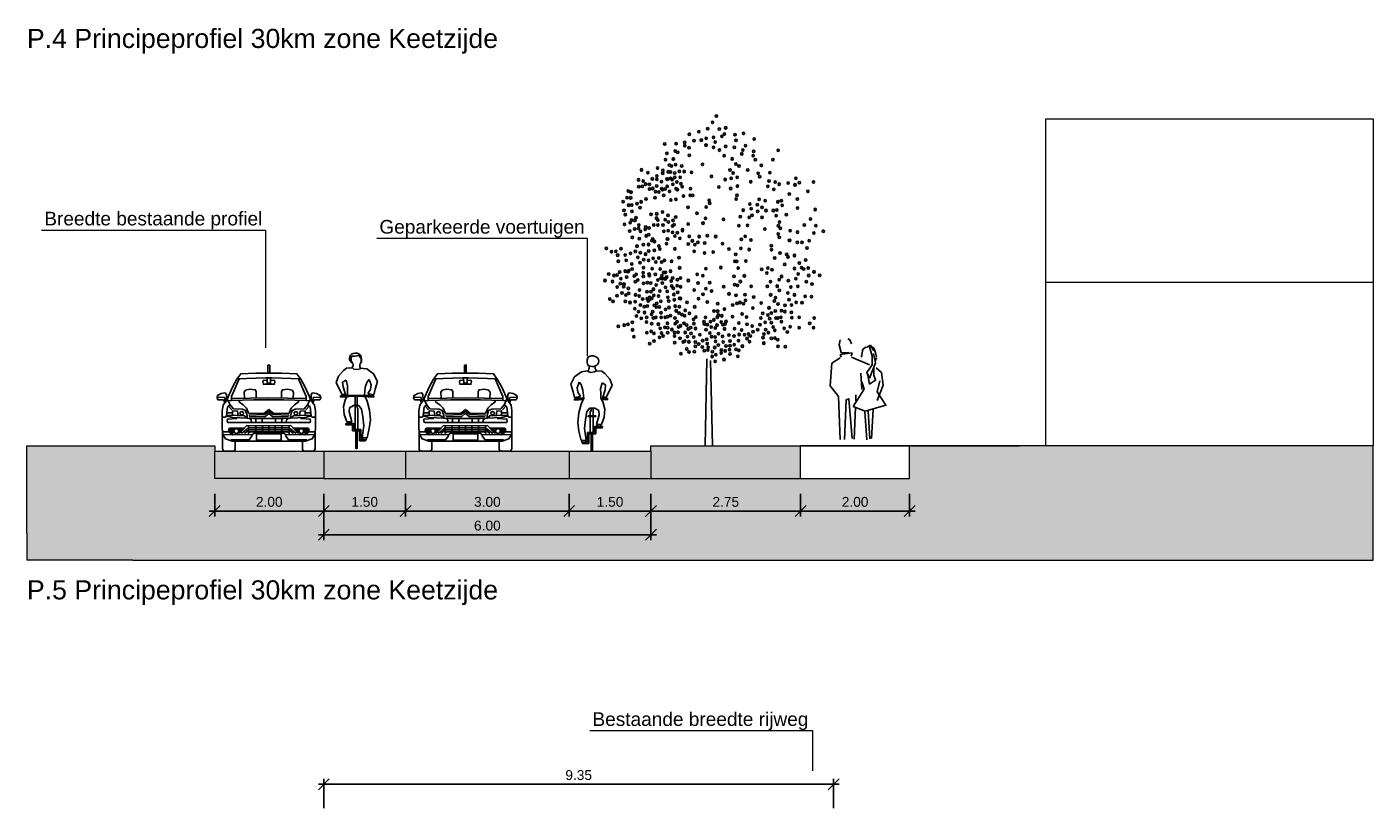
# Model space of a CAD drawing. Header units: metres. Extents: x 132493 to 134960, y 502695 to 503907.
# Tile 129 of 144: x 134758 to 134782, y 503856 to 503870. Entities that reach past the tile are written whole.
import ezdxf

# ---------------------------------------------------------------- set-up
doc = ezdxf.new("R2010")
doc.units = ezdxf.units.M
doc.layers.get('Defpoints').update_dxf_attribs({"color": 3})
for name, color, linetype, lineweight in [('0_dwp_contour', 2, 'Continuous', 18), ('0_dwp_maatvoering', 1, 'Continuous', 18), ('0_dwp_tekst', 7, 'Continuous', 18), ('0_sol_gebouw', 254, 'Continuous', 0), ('0_sol_parkeervak', 252, 'Continuous', 35)]:
    doc.layers.add(name, color=color, linetype=linetype, lineweight=lineweight)
doc.layers.add('0_sol_plantvak', color=7, linetype='Continuous', lineweight=35, true_color=0xa6c487)
doc.layers.add('ARC-hoev-overlagen rood asfalt fiets', color=10, linetype='Continuous', lineweight=35, plot=False)
doc.layers.add('ARC-hoev-sbs-df-kv-rood-bruin-vrijgekomen', color=7, linetype='Continuous', lineweight=35, true_color=0xbf7d7d, plot=False)
doc.layers.add('Dwp-t-symbolen', color=8, linetype='Continuous')
doc.styles.add('Myriad-18100', font='arial.ttf', dxfattribs={"height": 0.18})
doc.styles.add('Myriad-25100', font='arial.ttf', dxfattribs={"height": 0.25})
doc.styles.add('Myriad-35100', font='arial.ttf', dxfattribs={"height": 0.35})
doc.dimstyles.new('Myriad_18100', dxfattribs={"dimscale": 0.1, "dimtxt": 1.8, "dimasz": 2, "dimexe": 1, "dimexo": 0, "dimgap": 0.75, "dimtad": 1, "dimzin": 0, "dimdsep": 46, "dimtxsty": 'Myriad-18100', "dimblk1": 'OBLIQUE', "dimblk2": 'OBLIQUE', "dimsah": 1, "dimcen": -3, "dimdle": 1, "dimadec": 0, "dimazin": 0, "dimtfac": 0.75, "dimtix": 1, "dimtmove": 2, "dimatfit": 3, "dimldrblk": 'OBLIQUE', "dimfxl": 1, "dimtvp": 0.9, "dimtolj": 1, "dimtzin": 0, "dimarcsym": 0})

# ---------------------------------------------------------------- blocks, each defined once
blk = doc.blocks.new('_OBLIQUE')
at = {"color": 0, "linetype": 'ByBlock'}
blk.add_line((-0.5, -0.5), (0.5, 0.5), dxfattribs=at)
blk = doc.blocks.new('*D45')
at = {"layer": '0_dwp_maatvoering', "color": 0, "lineweight": -2, "transparency": 16777216}
for p, q in [((134763.045, 503861.051), (134763.045, 503860.416)), ((134769.045, 503861.051), (134769.045, 503860.416)), ((134762.945, 503860.516), (134769.145, 503860.516))]:
    blk.add_line(p, q, dxfattribs=at)
at = {"layer": 'Defpoints', "color": 0, "transparency": 16777216}
for p in [(134763.045, 503861.051), (134769.045, 503861.051), (134769.045, 503860.516)]:
    blk.add_point(p, dxfattribs=at)
at = {"layer": '0_dwp_maatvoering', "color": 0, "lineweight": -2, "transparency": 16777216, "xscale": 0.2, "yscale": 0.2, "zscale": 0.2, "rotation": 180}
blk.add_blockref('_OBLIQUE', (134763.045, 503860.516), dxfattribs=at)
at = {"layer": '0_dwp_maatvoering', "color": 0, "lineweight": -2, "transparency": 16777216, "xscale": 0.2, "yscale": 0.2, "zscale": 0.2}
blk.add_blockref('_OBLIQUE', (134769.045, 503860.516), dxfattribs=at)
at = {"layer": '0_dwp_maatvoering', "color": 0, "transparency": 16777216, "insert": (134766.045, 503860.683), "char_height": 0.18, "attachment_point": 5, "style": 'Myriad-18100'}
blk.add_mtext('\\A1;6.00', dxfattribs=at)
blk = doc.blocks.new('*D46')
at = {"layer": '0_dwp_maatvoering', "color": 0, "lineweight": -2, "transparency": 16777216}
for p, q in [((134763.045, 503861.269), (134763.045, 503860.851)), ((134764.545, 503861.269), (134764.545, 503860.851)), ((134762.945, 503860.951), (134764.645, 503860.951))]:
    blk.add_line(p, q, dxfattribs=at)
at = {"layer": 'Defpoints', "color": 0, "transparency": 16777216}
for p in [(134763.045, 503861.269), (134764.545, 503861.269), (134764.545, 503860.951)]:
    blk.add_point(p, dxfattribs=at)
at = {"layer": '0_dwp_maatvoering', "color": 0, "lineweight": -2, "transparency": 16777216, "xscale": 0.2, "yscale": 0.2, "zscale": 0.2, "rotation": 180}
blk.add_blockref('_OBLIQUE', (134763.045, 503860.951), dxfattribs=at)
at = {"layer": '0_dwp_maatvoering', "color": 0, "lineweight": -2, "transparency": 16777216, "xscale": 0.2, "yscale": 0.2, "zscale": 0.2}
blk.add_blockref('_OBLIQUE', (134764.545, 503860.951), dxfattribs=at)
at = {"layer": '0_dwp_maatvoering', "color": 0, "transparency": 16777216, "insert": (134763.795, 503861.118), "char_height": 0.18, "attachment_point": 5, "style": 'Myriad-18100'}
blk.add_mtext('\\A1;1.50', dxfattribs=at)
blk = doc.blocks.new('*D47')
at = {"layer": '0_dwp_maatvoering', "color": 0, "lineweight": -2, "transparency": 16777216}
for p, q in [((134767.545, 503861.269), (134767.545, 503860.851)), ((134769.045, 503861.269), (134769.045, 503860.851)), ((134767.445, 503860.951), (134769.145, 503860.951))]:
    blk.add_line(p, q, dxfattribs=at)
at = {"layer": 'Defpoints', "color": 0, "transparency": 16777216}
for p in [(134767.545, 503861.269), (134769.045, 503861.269), (134769.045, 503860.951)]:
    blk.add_point(p, dxfattribs=at)
at = {"layer": '0_dwp_maatvoering', "color": 0, "lineweight": -2, "transparency": 16777216, "xscale": 0.2, "yscale": 0.2, "zscale": 0.2, "rotation": 180}
blk.add_blockref('_OBLIQUE', (134767.545, 503860.951), dxfattribs=at)
at = {"layer": '0_dwp_maatvoering', "color": 0, "lineweight": -2, "transparency": 16777216, "xscale": 0.2, "yscale": 0.2, "zscale": 0.2}
blk.add_blockref('_OBLIQUE', (134769.045, 503860.951), dxfattribs=at)
at = {"layer": '0_dwp_maatvoering', "color": 0, "transparency": 16777216, "insert": (134768.295, 503861.118), "char_height": 0.18, "attachment_point": 5, "style": 'Myriad-18100'}
blk.add_mtext('\\A1;1.50', dxfattribs=at)
blk = doc.blocks.new('*D48')
at = {"layer": '0_dwp_maatvoering', "color": 0, "lineweight": -2, "transparency": 16777216}
for p, q in [((134764.545, 503861.269), (134764.545, 503860.851)), ((134764.445, 503860.951), (134767.645, 503860.951)), ((134767.545, 503861.06), (134767.545, 503860.851))]:
    blk.add_line(p, q, dxfattribs=at)
at = {"layer": 'Defpoints', "color": 0, "transparency": 16777216}
for p in [(134764.545, 503861.269), (134767.545, 503861.06), (134767.545, 503860.951)]:
    blk.add_point(p, dxfattribs=at)
at = {"layer": '0_dwp_maatvoering', "color": 0, "lineweight": -2, "transparency": 16777216, "xscale": 0.2, "yscale": 0.2, "zscale": 0.2, "rotation": 180}
blk.add_blockref('_OBLIQUE', (134764.545, 503860.951), dxfattribs=at)
at = {"layer": '0_dwp_maatvoering', "color": 0, "lineweight": -2, "transparency": 16777216, "xscale": 0.2, "yscale": 0.2, "zscale": 0.2}
blk.add_blockref('_OBLIQUE', (134767.545, 503860.951), dxfattribs=at)
at = {"layer": '0_dwp_maatvoering', "color": 0, "transparency": 16777216, "insert": (134766.045, 503861.118), "char_height": 0.18, "attachment_point": 5, "style": 'Myriad-18100'}
blk.add_mtext('\\A1;3.00', dxfattribs=at)
blk = doc.blocks.new('citroen c4 coupe front view')
for points in [[(0.783, 1.431), (0.783, 1.58), (0.799, 1.58)], [(0.815, 1.431), (0.815, 1.58), (0.799, 1.58)], [(0.799, 1.431), (0.558, 1.431), (0.285, 1.418), (0.214, 1.325), (0.14, 1.188), (0.025, 0.932), (0.02, 1.043), (-0.002, 1.074), (-0.076, 1.061), (-0.143, 1.025), (-0.151, 0.981), (-0.134, 0.946), (-0.046, 0.942), (-0.019, 0.933), (-0.013, 0.873)], [(0.253, 1.327), (0.113, 1.003), (0.113, 0.929), (0.523, 0.946), (0.799, 0.941)], [(0.215, 1.326), (0.743, 1.347), (0.799, 1.347)], [(0.799, 1.23), (0.699, 1.23), (0.69, 1.278), (0.703, 1.302), (0.768, 1.301)], [(0.766, 1.347), (0.769, 1.249), (0.799, 1.251)], [(0.799, 1.431), (1.04, 1.431), (1.314, 1.418), (1.384, 1.325), (1.459, 1.188), (1.574, 0.932), (1.578, 1.043), (1.6, 1.074), (1.675, 1.061), (1.741, 1.025), (1.75, 0.981), (1.732, 0.946), (1.644, 0.942), (1.618, 0.933), (1.612, 0.873)], [(0.832, 1.347), (0.829, 1.249), (0.799, 1.251)], [(1.384, 1.326), (0.855, 1.347), (0.799, 1.347)], [(1.346, 1.327), (1.486, 1.003), (1.486, 0.929), (1.076, 0.946), (0.799, 0.941)], [(0.799, 1.23), (0.9, 1.23), (0.909, 1.278), (0.895, 1.302), (0.831, 1.301)], [(-0.149, 0.994), (-0.015, 0.986), (0.002, 0.891)], [(0.352, 0.972), (0.347, 1.087), (0.373, 1.122), (0.453, 1.136), (0.549, 1.127), (0.567, 1.096), (0.567, 0.975)], [(1.247, 0.972), (1.252, 1.087), (1.225, 1.122), (1.146, 1.136), (1.049, 1.127), (1.031, 1.096), (1.031, 0.975)], [(1.748, 0.994), (1.613, 0.986), (1.597, 0.891)], [(0.025, 0.932), (-0.037, 0.845), (-0.054, 0.739), (-0.054, 0.426), (-0.046, 0.307), (0.003, 0.228), (0.126, 0.187), (0.799, 0.188)], [(0.037, 0.959), (0.082, 0.858), (0.148, 0.779), (0.316, 0.77), (0.373, 0.748), (0.404, 0.655), (0.4, 0.607), (0.135, 0.62), (0.025, 0.651), (0.043, 0.814), (0.09, 0.849)], [(0.113, 0.932), (0.051, 0.927)], [(0.059, 0.826), (0.12, 0.759)], [(0.113, 0.968), (0.799, 0.979)], [(0.236, 0.658), (0.225, 0.738), (0.135, 0.743), (0.135, 0.661)], [(0.248, 0.934), (0.259, 0.898), (0.329, 0.854), (0.391, 0.792), (0.422, 0.717), (0.428, 0.699), (0.708, 0.695), (0.799, 0.764)], [(1.486, 0.968), (0.799, 0.979)], [(1.351, 0.934), (1.34, 0.898), (1.27, 0.854), (1.208, 0.792), (1.177, 0.717), (1.17, 0.699), (0.89, 0.695), (0.799, 0.764)], [(1.574, 0.932), (1.635, 0.845), (1.653, 0.739), (1.653, 0.426), (1.644, 0.307), (1.596, 0.228), (1.473, 0.187), (0.799, 0.188)], [(1.561, 0.959), (1.516, 0.858), (1.45, 0.779), (1.283, 0.77), (1.225, 0.748), (1.195, 0.655), (1.199, 0.607), (1.463, 0.62), (1.574, 0.651), (1.556, 0.814), (1.509, 0.849)], [(1.362, 0.658), (1.374, 0.738), (1.463, 0.743), (1.463, 0.661)], [(1.539, 0.826), (1.479, 0.759)], [(1.486, 0.932), (1.547, 0.927)], [(0.039, 0.647), (-0.002, 0.624), (-0.054, 0.628)], [(0.4, 0.61), (0.35, 0.652), (0.218, 0.659), (0.026, 0.662)], [(0.034, 0.706), (0.124, 0.703)], [(0.207, 0.616), (0.21, 0.598), (0.038, 0.589), (0.034, 0.554), (0.047, 0.528), (0.799, 0.525)], [(0.155, 0.619), (0.15, 0.595)], [(0.799, 0.602), (0.757, 0.602), (0.52, 0.598), (0.4, 0.607)], [(0.435, 0.664), (0.721, 0.673), (0.799, 0.729)], [(0.437, 0.636), (0.726, 0.633), (0.796, 0.691), (0.799, 0.688)], [(0.444, 0.599), (0.477, 0.577), (0.479, 0.536)], [(0.559, 0.599), (0.559, 0.526)], [(0.678, 0.601), (0.678, 0.526)], [(1.164, 0.664), (0.877, 0.673), (0.799, 0.729)], [(1.162, 0.636), (0.873, 0.633), (0.802, 0.691), (0.799, 0.688)], [(1.392, 0.616), (1.389, 0.598), (1.56, 0.589), (1.565, 0.554), (1.552, 0.528), (0.799, 0.525)], [(0.799, 0.602), (0.841, 0.602), (1.078, 0.598), (1.199, 0.607)], [(0.921, 0.601), (0.921, 0.526)], [(1.039, 0.599), (1.039, 0.526)], [(1.155, 0.599), (1.122, 0.577), (1.119, 0.536)], [(1.199, 0.61), (1.249, 0.652), (1.381, 0.659), (1.572, 0.662)], [(1.444, 0.619), (1.448, 0.595)], [(1.565, 0.706), (1.475, 0.703)], [(1.56, 0.647), (1.6, 0.624), (1.653, 0.628)], [(-0.05, 0.359), (0.078, 0.356)], [(-0.044, 0.304), (0.125, 0.31)], [(0.799, 0.333), (0.529, 0.332), (0.497, 0.307), (0.135, 0.303), (0.087, 0.338), (0.06, 0.395), (0.078, 0.422)], [(0.063, 0.389), (0.165, 0.389)], [(0.068, 0.407), (0.182, 0.407)], [(0.071, 0.373), (0.161, 0.373)], [(0.078, 0.422), (0.356, 0.426)], [(0.08, 0.352), (0.165, 0.352)], [(0.089, 0.336), (0.177, 0.336)], [(0.496, 0.288), (0.436, 0.212), (0.102, 0.212)], [(0.225, 0.407), (0.336, 0.407)], [(0.23, 0.336), (0.27, 0.336)], [(0.242, 0.389), (0.319, 0.389)], [(0.242, 0.352), (0.285, 0.352)], [(0.246, 0.373), (0.304, 0.373)], [(0.267, 0.334), (0.395, 0.47), (0.799, 0.468)], [(0.299, 0.328), (0.429, 0.432), (0.799, 0.432)], [(0.35, 0.328), (0.433, 0.391), (0.799, 0.391)], [(0.414, 0.324), (0.455, 0.358), (0.799, 0.358)], [(0.429, 0.469), (0.429, 0.342)], [(0.558, 0.469), (0.558, 0.342)], [(0.799, 0.206), (0.574, 0.206), (0.574, 0.318), (0.799, 0.318)], [(0.682, 0.469), (0.682, 0.34)], [(0.798, 0.468), (0.798, 0.338)], [(1.331, 0.334), (1.203, 0.47), (0.799, 0.468)], [(1.3, 0.328), (1.17, 0.432), (0.799, 0.432)], [(0.799, 0.333), (1.07, 0.332), (1.102, 0.307), (1.463, 0.303), (1.512, 0.338), (1.538, 0.395), (1.521, 0.422)], [(1.249, 0.328), (1.166, 0.391), (0.799, 0.391)], [(1.185, 0.324), (1.144, 0.358), (0.799, 0.358)], [(0.799, 0.206), (1.024, 0.206), (1.024, 0.318), (0.799, 0.318)], [(0.801, 0.468), (0.801, 0.338)], [(0.917, 0.469), (0.917, 0.34)], [(1.04, 0.469), (1.04, 0.342)], [(1.102, 0.288), (1.162, 0.212), (1.497, 0.212)], [(1.17, 0.469), (1.17, 0.342)], [(1.521, 0.422), (1.243, 0.426)], [(1.373, 0.407), (1.263, 0.407)], [(1.356, 0.389), (1.28, 0.389)], [(1.352, 0.373), (1.294, 0.373)], [(1.356, 0.352), (1.314, 0.352)], [(1.369, 0.336), (1.329, 0.336)], [(1.531, 0.407), (1.416, 0.407)], [(1.51, 0.336), (1.421, 0.336)], [(1.535, 0.389), (1.433, 0.389)], [(1.518, 0.352), (1.434, 0.352)], [(1.528, 0.373), (1.437, 0.373)], [(1.642, 0.304), (1.474, 0.31)], [(1.648, 0.359), (1.52, 0.356)]]:
    blk.add_lwpolyline(points)
for points in [[(0.184, 0.187), (0.184, 0.051, -0.414214), (0.133, 0), (0, 0, -0.414214), (-0.051, 0.051), (-0.051, 0.369), (-0.05, 0.369)], [(1.415, 0.187), (1.415, 0.051, 0.414214), (1.465, 0), (1.599, 0, 0.414214), (1.649, 0.051), (1.649, 0.369), (1.649, 0.369)]]:
    blk.add_lwpolyline(points, format="xyb")
for centre, radius in [((0.303, 0.696), 0.0338), ((1.296, 0.696), 0.0338), ((0.204, 0.37), 0.0426), ((1.395, 0.37), 0.0426)]:
    blk.add_circle(centre, radius)
blk = doc.blocks.new('Voet4')
for p, q in [((-0.34, 1.847), (-0.36, 1.757)), ((-0.36, 1.757), (-0.32, 1.617)), ((-0.2, 1.867), (-0.16, 1.847)), ((-0.16, 1.847), (-0.13, 1.777)), ((0.16, 1.717), (0.22, 1.747)), ((0.22, 1.747), (0.28, 1.647)), ((-0.34, 1.577), (-0.12, 1.607)), ((-0.34, 1.577), (-0.32, 1.527)), ((-0.32, 1.617), (-0.24, 1.607)), ((-0.24, 1.607), (-0.18, 1.617)), ((-0.12, 1.607), (-0.14, 1.547)), ((-0.129, 1.53), (0.2, 1.39)), ((0.27, 1.597), (0.31, 1.427)), ((0.33, 1.517), (0.31, 1.467)), ((0.06, 0.937), (0.04, 1.237)), ((0.31, 1.427), (0.2, 1.147)), ((0.104, 0.945), (0.056, 1.077)), ((-0.102, 0.624), (0.104, 0.945)), ((-0.054, 0.728), (-0.05, 0.837)), ((-0.08, 0.027), (-0.058, 0.607)), ((0.111, 0.525), (0.152, 0.013)), ((0.207, 0.03), (0.173, 0.541)), ((0.269, 0.574), (0.235, 0.038))]:
    blk.add_line(p, q)
for points in [[(-0.34, 1.517), (-0.49, 1.417), (-0.52, 1.007), (-0.37, 0.807), (-0.34, 0.017)], [(0.33, 1.527), (0.31, 1.617), (0.28, 1.697), (0.23, 1.727), (0.19, 1.727), (0.12, 1.707), (0.08, 1.677), (0.07, 1.657), (0.07, 1.637), (0.05, 1.547), (0.06, 1.527)], [(0.2, 1.717), (0.25, 1.547), (0.25, 1.387), (0.15, 1.247), (0.2, 1.137)], [(0.28, 1.327), (0.28, 1.197), (0.31, 1.107), (0.2, 1.037), (0.17, 1.197)], [(0.32, 1.337), (0.42, 1.247), (0.45, 1.017), (0.34, 0.737)], [(0.39, 1.097), (0.34, 0.897), (0.5, 0.647), (0.12, 0.537), (-0.1, 0.627)], [(-0.26, 0.017), (-0.23, 0.747), (-0.18, 0.767), (-0.12, 0.037)]]:
    blk.add_lwpolyline(points)
blk = doc.blocks.new('Fiets1')
for p, q in [((-0.334, 1.316), (-0.379, 1.202)), ((-0.244, 1.421), (-0.334, 1.316)), ((-0.26, 1.21), (-0.197, 1.247)), ((-0.189, 1.463), (-0.244, 1.421)), ((-0.197, 1.247), (-0.168, 1.139)), ((-0.078, 1.469), (-0.189, 1.463)), ((-0.078, 1.469), (-0.055, 1.448)), ((-0.055, 1.448), (0.015, 1.439)), ((0.015, 1.439), (0.07, 1.455)), ((0.183, 1.45), (0.065, 1.465)), ((0.309, 1.36), (0.183, 1.45)), ((0.188, 1.215), (0.228, 1.26)), ((0.228, 1.26), (0.265, 1.157)), ((0.378, 1.221), (0.309, 1.36)), ((-0.379, 1.202), (-0.329, 1.099)), ((-0.329, 1.099), (-0.269, 0.985)), ((-0.252, 1.121), (-0.26, 1.21)), ((-0.209, 0.985), (-0.252, 1.121)), ((-0.168, 1.139), (-0.173, 1.055)), ((-0.173, 1.055), (-0.173, 0.97)), ((0.143, 0.968), (0.156, 1.115)), ((0.156, 1.115), (0.188, 1.215)), ((0.251, 1.076), (0.204, 0.999)), ((0.204, 0.999), (0.31, 0.979)), ((0.265, 1.157), (0.251, 1.076)), ((0.31, 0.979), (0.336, 1.081)), ((0.336, 1.081), (0.378, 1.221)), ((-0.296, 0.957), (-0.296, 0.933)), ((-0.296, 0.933), (-0.047, 0.949)), ((-0.269, 0.985), (-0.209, 0.985)), ((-0.213, 0.881), (-0.244, 0.762)), ((-0.244, 0.762), (-0.234, 0.617)), ((-0.173, 0.97), (-0.213, 0.881)), ((-0.134, 0.738), (-0.06, 0.783)), ((-0.06, 0.783), (0.038, 0.781)), ((-0.047, 0.949), (-0.031, 0.949)), ((-0.031, 0.949), (-0.031, 0.338)), ((0.009, 0.949), (0.313, 0.932)), ((0.009, 0.73), (0.009, 0.949)), ((0.038, 0.781), (0.085, 0.715)), ((0.188, 0.857), (0.143, 0.968)), ((0.236, 0.696), (0.188, 0.857)), ((0.313, 0.932), (0.313, 0.956)), ((-0.234, 0.617), (-0.184, 0.483)), ((-0.139, 0.662), (-0.134, 0.738)), ((-0.091, 0.48), (-0.139, 0.662)), ((0.022, 0.73), (0.009, 0.73)), ((0.022, 0.338), (0.022, 0.73)), ((0.085, 0.715), (0.112, 0.578)), ((0.112, 0.578), (0.13, 0.409)), ((0.23, 0.361), (0.249, 0.52)), ((0.249, 0.52), (0.236, 0.696)), ((-0.054, 0.448), (-0.192, 0.448)), ((-0.078, 0.425), (-0.192, 0.425)), ((-0.184, 0.483), (-0.091, 0.48)), ((-0.078, 0.314), (-0.078, 0.425)), ((0.051, 0.314), (-0.078, 0.314)), ((-0.054, 0.338), (-0.054, 0.448)), ((0.075, 0.338), (-0.054, 0.338)), ((-0.018, 0.314), (-0.018, -0.008)), ((0.006, -0.008), (0.006, 0.314)), ((0.051, 0.135), (0.051, 0.314)), ((0.075, 0.158), (0.075, 0.338)), ((0.13, 0.409), (0.098, 0.193)), ((0.191, 0.19), (0.23, 0.361)), ((0.156, 0.135), (0.051, 0.135)), ((0.156, 0.158), (0.075, 0.158)), ((0.098, 0.193), (0.191, 0.19)), ((-0.018, -0.008), (0.006, -0.008))]:
    blk.add_line(p, q)
for centre, radius, start, end in [((-0.045, 1.645), 0.0899, 104.0435, 253.5027), ((-0.018, 1.619), 0.124, 44.5628, 113.2662), ((0.005, 1.633), 0.108, 150.0261, 221.6358), ((-0.146, 1.53), 0.0807, 310.1354, 21.3389), ((-0.052, 2.001), 0.316, 263.3587, 285.6486), ((-0.023, 1.607), 0.105, 322.9677, 57.6908), ((0.153, 1.509), 0.098, 160.2237, 213.0633), ((-0.082, 1.629), 0.17, 333.6246, 26.7123), ((0.258, 0.989), 0.0404, 169.3202, 349.3202), ((0.024, -4.853), 5.819, 87.1592, 93.1527), ((-0.236, 0.976), 0.0303, 163.7878, 22.7653), ((-0.191, 0.437), 0.0119, 91.1159, 268.8841), ((-0.137, 0.462), 0.0366, 147.3335, 29.3982), ((0.143, 0.173), 0.0366, 147.3289, 29.3982), ((0.156, 0.147), 0.0119, 269.9885, 90.0115)]:
    blk.add_arc(centre, radius, start, end)
blk = doc.blocks.new('Fiets2')
for p, q in [((-0.176, 1.469), (-0.058, 1.484)), ((0.085, 1.487), (0.062, 1.467)), ((0.085, 1.487), (0.196, 1.482)), ((0.196, 1.482), (0.251, 1.44)), ((-0.371, 1.24), (-0.302, 1.379)), ((-0.328, 1.1), (-0.371, 1.24)), ((-0.302, 1.379), (-0.176, 1.469)), ((-0.22, 1.279), (-0.257, 1.176)), ((-0.181, 1.234), (-0.22, 1.279)), ((-0.008, 1.458), (-0.063, 1.474)), ((0.062, 1.467), (-0.008, 1.458)), ((0.204, 1.266), (0.175, 1.158)), ((0.267, 1.229), (0.204, 1.266)), ((0.251, 1.44), (0.341, 1.334)), ((0.341, 1.334), (0.386, 1.221)), ((-0.303, 0.998), (-0.328, 1.1)), ((-0.197, 1.018), (-0.303, 0.998)), ((-0.257, 1.176), (-0.244, 1.095)), ((-0.244, 1.095), (-0.197, 1.018)), ((-0.149, 1.134), (-0.181, 1.234)), ((-0.136, 0.986), (-0.149, 1.134)), ((0.175, 1.158), (0.18, 1.073)), ((0.18, 1.073), (0.18, 0.989)), ((0.18, 0.989), (0.22, 0.9)), ((0.216, 1.004), (0.259, 1.139)), ((0.276, 1.004), (0.216, 1.004)), ((0.259, 1.139), (0.267, 1.229)), ((0.336, 1.118), (0.276, 1.004)), ((0.386, 1.221), (0.336, 1.118)), ((-0.305, 0.951), (-0.305, 0.974)), ((-0.147, 0.96), (-0.305, 0.951)), ((-0.228, 0.715), (-0.181, 0.876)), ((-0.181, 0.876), (-0.136, 0.986)), ((-0.031, 0.799), (-0.078, 0.733)), ((0.067, 0.802), (-0.031, 0.799)), ((-0.015, 0.356), (-0.015, 0.749)), ((-0.015, 0.749), (-0.002, 0.749)), ((-0.002, 0.749), (-0.002, 0.8)), ((0.038, 0.801), (0.038, 0.356)), ((0.141, 0.757), (0.067, 0.802)), ((0.146, 0.681), (0.141, 0.757)), ((0.303, 0.952), (0.194, 0.959)), ((0.22, 0.9), (0.251, 0.781)), ((0.251, 0.781), (0.241, 0.636)), ((0.303, 0.976), (0.303, 0.952)), ((-0.241, 0.538), (-0.228, 0.715)), ((-0.223, 0.38), (-0.241, 0.538)), ((-0.104, 0.596), (-0.123, 0.428)), ((-0.078, 0.733), (-0.104, 0.596)), ((0.085, 0.662), (-0.06, 0.662)), ((-0.06, 0.662), (-0.055, 0.649)), ((-0.055, 0.649), (0.085, 0.649)), ((0.085, 0.649), (0.085, 0.662)), ((0.099, 0.499), (0.146, 0.681)), ((0.191, 0.501), (0.099, 0.499)), ((0.241, 0.636), (0.191, 0.501)), ((-0.183, 0.209), (-0.223, 0.38)), ((-0.123, 0.428), (-0.091, 0.212)), ((-0.067, 0.177), (-0.067, 0.356)), ((-0.067, 0.356), (0.062, 0.356)), ((-0.044, 0.154), (-0.044, 0.333)), ((-0.044, 0.333), (0.085, 0.333)), ((0.001, 0.011), (0.001, 0.333)), ((0.025, 0.333), (0.025, 0.011)), ((0.062, 0.356), (0.062, 0.467)), ((0.062, 0.467), (0.199, 0.467)), ((0.085, 0.443), (0.199, 0.443)), ((0.085, 0.333), (0.085, 0.443)), ((-0.091, 0.212), (-0.183, 0.209)), ((-0.149, 0.177), (-0.067, 0.177)), ((-0.149, 0.154), (-0.044, 0.154)), ((0.025, 0.011), (0.001, 0.011))]:
    blk.add_line(p, q)
for centre, radius, start, end in [((0.025, 1.638), 0.124, 66.7338, 135.4372), ((0.052, 1.664), 0.0899, 286.4973, 75.9565), ((0.098, 1.664), 0.172, 159.4893, 212.3061), ((-0.141, 1.545), 0.105, 317.6574, 8.6331), ((0.027, 1.711), 0.146, 235.7382, 292.286), ((0.153, 1.548), 0.0807, 158.6611, 229.8646), ((-0.251, 1.008), 0.0404, 190.6798, 10.6798), ((0.244, 0.994), 0.0303, 157.2347, 16.2122), ((-0.017, -4.834), 5.819, 91.1827, 92.8408), ((-0.017, -4.834), 5.819, 86.8473, 88.0221), ((0.144, 0.481), 0.0366, 150.6018, 32.6665), ((0.199, 0.455), 0.0119, 271.1159, 88.8841), ((-0.135, 0.191), 0.0366, 150.6018, 32.6711), ((-0.149, 0.165), 0.0119, 89.9885, 270.0115)]:
    blk.add_arc(centre, radius, start, end)
blk = doc.blocks.new('*D49')
at = {"layer": '0_dwp_maatvoering', "color": 0, "lineweight": -2, "transparency": 16777216}
for p, q in [((134769.045, 503861.269), (134769.045, 503860.851)), ((134771.79, 503861.269), (134771.79, 503860.851)), ((134768.945, 503860.951), (134771.89, 503860.951))]:
    blk.add_line(p, q, dxfattribs=at)
at = {"layer": 'Defpoints', "color": 0, "transparency": 16777216}
for p in [(134769.045, 503861.269), (134771.79, 503861.269), (134771.79, 503860.951)]:
    blk.add_point(p, dxfattribs=at)
at = {"layer": '0_dwp_maatvoering', "color": 0, "lineweight": -2, "transparency": 16777216, "xscale": 0.2, "yscale": 0.2, "zscale": 0.2, "rotation": 180}
blk.add_blockref('_OBLIQUE', (134769.045, 503860.951), dxfattribs=at)
at = {"layer": '0_dwp_maatvoering', "color": 0, "lineweight": -2, "transparency": 16777216, "xscale": 0.2, "yscale": 0.2, "zscale": 0.2}
blk.add_blockref('_OBLIQUE', (134771.79, 503860.951), dxfattribs=at)
at = {"layer": '0_dwp_maatvoering', "color": 0, "transparency": 16777216, "insert": (134770.418, 503861.118), "char_height": 0.18, "attachment_point": 5, "style": 'Myriad-18100'}
blk.add_mtext('\\A1;2.75', dxfattribs=at)
blk = doc.blocks.new('*D50')
at = {"layer": '0_dwp_maatvoering', "color": 0, "lineweight": -2, "transparency": 16777216}
for p, q in [((134761.045, 503861.269), (134761.045, 503860.851)), ((134763.045, 503861.269), (134763.045, 503860.851)), ((134760.945, 503860.951), (134763.145, 503860.951))]:
    blk.add_line(p, q, dxfattribs=at)
at = {"layer": 'Defpoints', "color": 0, "transparency": 16777216}
for p in [(134761.045, 503861.269), (134763.045, 503861.269), (134763.045, 503860.951)]:
    blk.add_point(p, dxfattribs=at)
at = {"layer": '0_dwp_maatvoering', "color": 0, "lineweight": -2, "transparency": 16777216, "xscale": 0.2, "yscale": 0.2, "zscale": 0.2, "rotation": 180}
blk.add_blockref('_OBLIQUE', (134761.045, 503860.951), dxfattribs=at)
at = {"layer": '0_dwp_maatvoering', "color": 0, "lineweight": -2, "transparency": 16777216, "xscale": 0.2, "yscale": 0.2, "zscale": 0.2}
blk.add_blockref('_OBLIQUE', (134763.045, 503860.951), dxfattribs=at)
at = {"layer": '0_dwp_maatvoering', "color": 0, "transparency": 16777216, "insert": (134762.045, 503861.118), "char_height": 0.18, "attachment_point": 5, "style": 'Myriad-18100'}
blk.add_mtext('\\A1;2.00', dxfattribs=at)
blk = doc.blocks.new('BM_VA_06')
at = {"color": 34, "linetype": 'Continuous'}
for p, q in [((-0.038, 0.007), (-0.02, 1.072)), ((0.051, 0.007), (0.024, 1.051))]:
    blk.add_line(p, q, dxfattribs=at)
at = {"color": 72, "linetype": 'Continuous', "extrusion": (0, 0, -1)}
for centre in [(0.05, 3.962), (0.098, 4.038), (-0.233, 3.817), (-0.116, 3.848), (-0.008, 3.884), (0.063, 3.78), (0.133, 3.88), (0.164, 3.79), (0.196, 3.82), (0.211, 3.895), (0.326, 3.81), (0.429, 3.826), (-0.534, 3.698), (-0.406, 3.611), (-0.395, 3.7), (-0.29, 3.717), (-0.289, 3.676), (-0.237, 3.651), (-0.176, 3.739), (-0.087, 3.744), (-0.03, 3.683), (-0.027, 3.767), (0.062, 3.656), (0.083, 3.72), (0.135, 3.622), (0.211, 3.668), (0.317, 3.655), (0.338, 3.742), (0.422, 3.623), (0.454, 3.678), (0.553, 3.607), (0.56, 3.76), (0.854, 3.621), (-0.524, 3.505), (-0.507, 3.583), (-0.429, 3.515), (-0.427, 3.515), (-0.401, 3.443), (-0.375, 3.596), (-0.233, 3.559), (-0.072, 3.447), (0.193, 3.556), (0.29, 3.516), (0.336, 3.451), (0.408, 3.577), (0.548, 3.555), (0.574, 3.506), (0.789, 3.506), (-0.818, 3.381), (-0.74, 3.347), (-0.63, 3.305), (-0.622, 3.404), (-0.559, 3.339), (-0.556, 3.374), (-0.49, 3.357), (-0.477, 3.439), (-0.464, 3.356), (-0.463, 3.278), (-0.451, 3.427), (-0.413, 3.344), (-0.412, 3.288), (-0.355, 3.362), (-0.345, 3.29), (-0.326, 3.429), (-0.296, 3.361), (-0.206, 3.352), (0.037, 3.302), (0.264, 3.379), (0.278, 3.279), (0.302, 3.342), (0.352, 3.29), (0.374, 3.428), (0.481, 3.38), (0.609, 3.337), (0.627, 3.297), (0.648, 3.435), (0.752, 3.346), (1.069, 3.279), (-0.98, 3.122), (-0.854, 3.259), (-0.852, 3.175), (-0.808, 3.179), (-0.797, 3.245), (-0.767, 3.206), (-0.72, 3.204), (-0.721, 3.147), (-0.685, 3.271), (-0.682, 3.153), (-0.647, 3.113), (-0.632, 3.185), (-0.631, 3.266), (-0.574, 3.236), (-0.571, 3.15), (-0.561, 3.138), (-0.528, 3.147), (-0.508, 3.27), (-0.503, 3.178), (-0.499, 3.267), (-0.476, 3.118), (-0.443, 3.262), (-0.435, 3.205), (-0.395, 3.152), (-0.385, 3.231), (-0.379, 3.138), (-0.336, 3.213), (-0.321, 3.174), (-0.218, 3.15), (0.128, 3.172), (0.205, 3.263), (0.273, 3.153), (0.355, 3.182), (0.518, 3.235), (0.727, 3.18), (0.742, 3.246), (0.8, 3.143), (0.816, 3.234), (0.866, 3.206), (0.975, 3.221), (1.06, 3.198), (1.113, 3.225), (1.216, 3.117), (1.286, 3.231), (-1.043, 2.993), (-0.994, 3.041), (-0.974, 2.949), (-0.951, 3.039), (-0.946, 3.108), (-0.938, 2.95), (-0.873, 2.968), (-0.823, 2.99), (-0.762, 3.026), (-0.653, 3.04), (-0.606, 3.11), (-0.547, 3.069), (-0.459, 3.014), (-0.397, 3.02), (-0.305, 3.063), (-0.222, 3.068), (-0.193, 3.068), (0.01, 3.008), (0.016, 2.973), (0.34, 3.023), (0.349, 3.071), (0.507, 2.964), (0.598, 2.955), (0.62, 3.02), (0.695, 3.003), (0.849, 2.99), (0.892, 3.003), (0.989, 3.085), (1.088, 3.024), (-1.031, 2.886), (-1.016, 2.834), (-0.935, 2.874), (-0.885, 2.795), (-0.837, 2.919), (-0.701, 2.837), (-0.634, 2.79), (-0.632, 2.843), (-0.561, 2.865), (-0.493, 2.824), (-0.4, 2.804), (-0.25, 2.923), (-0.139, 2.851), (-0.036, 2.788), (-0.027, 2.927), (0.39, 2.809), (0.425, 2.888), (0.498, 2.799), (0.524, 2.906), (0.533, 2.825), (0.602, 2.874), (0.655, 2.922), (0.656, 2.799), (0.705, 2.884), (0.795, 2.884), (0.828, 2.822), (0.837, 2.889), (0.903, 2.947), (0.953, 2.834), (1.09, 2.914), (1.306, 2.896), (-1.025, 2.714), (-0.962, 2.632), (-0.956, 2.736), (-0.939, 2.766), (-0.902, 2.659), (-0.897, 2.762), (-0.855, 2.666), (-0.85, 2.705), (-0.83, 2.63), (-0.773, 2.653), (-0.766, 2.682), (-0.727, 2.67), (-0.668, 2.708), (-0.618, 2.705), (-0.618, 2.768), (-0.555, 2.706), (-0.545, 2.631), (-0.528, 2.773), (-0.491, 2.636), (-0.489, 2.744), (-0.439, 2.693), (-0.433, 2.762), (-0.419, 2.711), (-0.317, 2.65), (-0.317, 2.638), (-0.248, 2.72), (-0.066, 2.729), (0.184, 2.776), (0.373, 2.7), (0.479, 2.703), (0.691, 2.659), (0.856, 2.697), (0.87, 2.742), (0.879, 2.667), (1, 2.639), (1.174, 2.708), (1.248, 2.781), (1.313, 2.698), (1.406, 2.631), (-0.929, 2.555), (-0.845, 2.541), (-0.795, 2.467), (-0.76, 2.574), (-0.733, 2.468), (-0.73, 2.587), (-0.689, 2.515), (-0.681, 2.537), (-0.658, 2.505), (-0.513, 2.479), (-0.502, 2.537), (-0.496, 2.534), (-0.438, 2.618), (-0.41, 2.573), (-0.379, 2.612), (-0.35, 2.545), (-0.246, 2.474), (-0.234, 2.568), (-0.197, 2.513), (-0.166, 2.466), (-0.128, 2.494), (-0.113, 2.566), (-0.045, 2.486), (-0.012, 2.576), (0.089, 2.566), (0.173, 2.478), (0.403, 2.531), (0.45, 2.569), (0.52, 2.522), (0.853, 2.595), (0.867, 2.557), (0.987, 2.519), (0.996, 2.519), (1.088, 2.494), (1.089, 2.619), (1.145, 2.494), (1.232, 2.514), (1.289, 2.608), (-1.247, 2.421), (-1.185, 2.379), (-1.131, 2.386), (-1.109, 2.338), (-1.069, 2.417), (-1.017, 2.339), (-0.953, 2.359), (-0.894, 2.384), (-0.872, 2.448), (-0.863, 2.31), (-0.832, 2.367), (-0.768, 2.35), (-0.73, 2.389), (-0.676, 2.298), (-0.66, 2.396), (-0.607, 2.302), (-0.605, 2.449), (-0.594, 2.413), (-0.41, 2.415), (-0.359, 2.307), (-0.174, 2.386), (-0.048, 2.363), (0.059, 2.377), (0.251, 2.412), (0.334, 2.348), (0.396, 2.42), (0.499, 2.407), (0.769, 2.453), (0.771, 2.405), (0.811, 2.303), (0.876, 2.364), (0.958, 2.347), (0.974, 2.316), (1.052, 2.334), (1.206, 2.426), (-1.102, 2.264), (-1.085, 2.132), (-1.017, 2.142), (-1.005, 2.275), (-0.982, 2.136), (-0.972, 2.148), (-0.937, 2.231), (-0.933, 2.168), (-0.836, 2.247), (-0.797, 2.125), (-0.794, 2.185), (-0.792, 2.284), (-0.732, 2.273), (-0.687, 2.174), (-0.642, 2.256), (-0.589, 2.17), (-0.572, 2.253), (-0.547, 2.126), (-0.536, 2.273), (-0.524, 2.128), (-0.464, 2.142), (-0.45, 2.264), (-0.352, 2.183), (-0.032, 2.174), (0.152, 2.187), (0.324, 2.264), (0.345, 2.261), (0.365, 2.181), (0.458, 2.266), (0.652, 2.164), (0.727, 2.181), (0.778, 2.16), (0.933, 2.225), (1.053, 2.175), (1.113, 2.242), (1.138, 2.185), (1.165, 2.168), (1.189, 2.28), (1.221, 2.18), (1.292, 2.134), (-1.264, 2.028), (-1.219, 2.107), (-1.173, 2.016), (-1.154, 2.089), (-1.116, 2.096), (-1.077, 1.989), (-1.07, 2.049), (-1.031, 1.983), (-1, 2.071), (-0.908, 2.084), (-0.894, 2.013), (-0.883, 2.102), (-0.863, 2.033), (-0.796, 2.079), (-0.793, 1.992), (-0.746, 2.003), (-0.727, 2.107), (-0.722, 2.089), (-0.706, 1.997), (-0.649, 2.103), (-0.638, 1.973), (-0.619, 2.034), (-0.58, 2.053), (-0.57, 2.087), (-0.563, 1.996), (-0.561, 2.049), (-0.531, 2.048), (-0.522, 2.056), (-0.51, 2.071), (-0.454, 2.021), (-0.449, 1.961), (-0.436, 2.06), (-0.382, 1.966), (-0.379, 2.038), (-0.341, 2.059), (-0.246, 2.028), (-0.137, 2.102), (-0.127, 1.996), (-0.067, 2.088), (0.016, 2.002), (0.314, 2.078), (0.321, 1.976), (0.356, 1.968), (0.391, 2.016), (0.44, 2.085), (0.714, 2.119), (0.759, 2.013), (0.866, 2.038), (0.895, 2.077), (0.978, 2.025), (1.069, 2.05), (1.097, 2.107), (1.198, 2.013), (1.227, 2.089), (1.267, 1.984), (1.361, 2.091), (-1.206, 1.803), (-1.118, 1.842), (-1.116, 1.947), (-1.056, 1.875), (-1.036, 1.953), (-1.01, 1.851), (-0.978, 1.932), (-0.975, 1.87), (-0.892, 1.853), (-0.847, 1.837), (-0.843, 1.913), (-0.804, 1.803), (-0.751, 1.891), (-0.749, 1.805), (-0.718, 1.822), (-0.701, 1.892), (-0.691, 1.809), (-0.672, 1.922), (-0.667, 1.845), (-0.61, 1.837), (-0.593, 1.899), (-0.524, 1.946), (-0.503, 1.895), (-0.495, 1.821), (-0.428, 1.933), (-0.422, 1.857), (-0.375, 1.882), (-0.354, 1.811), (-0.341, 1.808), (-0.34, 1.951), (-0.173, 1.913), (-0.12, 1.805), (-0.066, 1.86), (-0.032, 1.928), (0.039, 1.9), (0.186, 1.954), (0.252, 1.865), (0.337, 1.848), (0.447, 1.854), (0.524, 1.956), (0.554, 1.826), (0.72, 1.957), (0.761, 1.853), (0.821, 1.819), (0.842, 1.959), (0.867, 1.907), (0.972, 1.874), (1.008, 1.947), (1.052, 1.853), (1.094, 1.955), (1.183, 1.836), (1.261, 1.829), (-1.167, 1.772), (-1.016, 1.773), (-0.958, 1.759), (-0.9, 1.685), (-0.895, 1.77), (-0.854, 1.648), (-0.831, 1.728), (-0.783, 1.709), (-0.782, 1.637), (-0.747, 1.715), (-0.737, 1.777), (-0.722, 1.795), (-0.682, 1.647), (-0.661, 1.725), (-0.639, 1.704), (-0.632, 1.75), (-0.599, 1.705), (-0.582, 1.775), (-0.58, 1.633), (-0.524, 1.676), (-0.485, 1.776), (-0.481, 1.698), (-0.416, 1.792), (-0.407, 1.714), (-0.393, 1.66), (-0.393, 1.656), (-0.355, 1.708), (-0.283, 1.662), (-0.261, 1.76), (-0.167, 1.706), (-0.014, 1.765), (0.069, 1.654), (0.114, 1.746), (0.113, 1.653), (0.196, 1.678), (0.297, 1.727), (0.35, 1.749), (0.387, 1.759), (0.43, 1.744), (0.454, 1.784), (0.544, 1.692), (0.645, 1.752), (0.741, 1.694), (0.806, 1.779), (0.818, 1.656), (0.851, 1.742), (0.893, 1.66), (0.934, 1.649), (0.937, 1.725), (0.986, 1.794), (1.015, 1.639), (1.016, 1.728), (1.074, 1.76), (1.144, 1.757), (-1.102, 1.467), (-1.029, 1.482), (-0.984, 1.492), (-0.929, 1.518), (-0.88, 1.593), (-0.821, 1.566), (-0.757, 1.522), (-0.755, 1.577), (-0.695, 1.613), (-0.694, 1.499), (-0.673, 1.569), (-0.642, 1.576), (-0.612, 1.494), (-0.577, 1.576), (-0.528, 1.576), (-0.501, 1.506), (-0.498, 1.586), (-0.464, 1.599), (-0.408, 1.57), (-0.407, 1.501), (-0.384, 1.523), (-0.36, 1.63), (-0.342, 1.474), (-0.323, 1.612), (-0.299, 1.505), (-0.291, 1.598), (-0.266, 1.484), (-0.232, 1.626), (-0.182, 1.552), (-0.177, 1.502), (-0.153, 1.583), (-0.053, 1.524), (-0.049, 1.497), (-0.035, 1.578), (-0.012, 1.488), (0.025, 1.524), (0.067, 1.547), (0.106, 1.482), (0.109, 1.578), (0.122, 1.604), (0.157, 1.519), (0.164, 1.596), (0.177, 1.489), (0.206, 1.495), (0.215, 1.528), (0.294, 1.586), (0.373, 1.509), (0.412, 1.62), (0.467, 1.583), (0.472, 1.493), (0.535, 1.472), (0.632, 1.488), (0.641, 1.571), (0.664, 1.627), (0.695, 1.517), (0.727, 1.605), (0.75, 1.563), (0.77, 1.63), (0.77, 1.512), (0.826, 1.569), (0.849, 1.568), (0.886, 1.579), (0.893, 1.526), (1.021, 1.575), (1.11, 1.579), (1.238, 1.504), (1.294, 1.568), (-0.927, 1.425), (-0.911, 1.341), (-0.753, 1.39), (-0.7, 1.407), (-0.666, 1.381), (-0.597, 1.334), (-0.589, 1.442), (-0.574, 1.387), (-0.554, 1.348), (-0.533, 1.454), (-0.497, 1.451), (-0.497, 1.391), (-0.446, 1.429), (-0.415, 1.35), (-0.414, 1.392), (-0.371, 1.396), (-0.364, 1.46), (-0.347, 1.322), (-0.284, 1.392), (-0.256, 1.342), (-0.246, 1.437), (-0.217, 1.452), (-0.213, 1.381), (-0.18, 1.336), (-0.157, 1.441), (-0.104, 1.365), (-0.029, 1.426), (-0.021, 1.308), (0.018, 1.387), (0.034, 1.459), (0.039, 1.342), (0.083, 1.338), (0.084, 1.447), (0.124, 1.379), (0.172, 1.344), (0.197, 1.437), (0.251, 1.361), (0.313, 1.349), (0.319, 1.439), (0.377, 1.368), (0.406, 1.423), (0.442, 1.366), (0.472, 1.319), (0.49, 1.373), (0.513, 1.35), (0.545, 1.401), (0.602, 1.426), (0.667, 1.33), (0.679, 1.373), (0.7, 1.428), (0.734, 1.389), (0.77, 1.32), (0.792, 1.461), (0.812, 1.417), (0.813, 1.326), (0.848, 1.306), (0.926, 1.443), (0.966, 1.399), (1, 1.462), (1.11, 1.451), (1.286, 1.453), (-0.718, 1.257), (-0.665, 1.288), (-0.413, 1.269), (-0.309, 1.275), (-0.288, 1.287), (-0.266, 1.192), (-0.238, 1.278), (-0.237, 1.155), (-0.171, 1.157), (-0.16, 1.276), (-0.16, 1.222), (-0.119, 1.251), (-0.074, 1.216), (-0.07, 1.294), (-0.05, 1.17), (-0.014, 1.257), (-0.006, 1.177), (-0.002, 1.212), (0.048, 1.157), (0.076, 1.209), (0.087, 1.283), (0.122, 1.239), (0.156, 1.14), (0.159, 1.179), (0.181, 1.276), (0.205, 1.168), (0.216, 1.228), (0.259, 1.183), (0.264, 1.289), (0.265, 1.23), (0.315, 1.245), (0.338, 1.186), (0.368, 1.291), (0.373, 1.173), (0.416, 1.225), (0.502, 1.281), (0.677, 1.262), (0.852, 1.222), (0.941, 1.219), (-0.336, 1.133), (0.046, 1.099), (0.083, 1.04), (0.091, 1.122), (0.191, 1.062), (0.264, 1.131), (0.36, 1.102)]:
    blk.add_ellipse(centre, major_axis=(0, 0.0148), ratio=0.888889, dxfattribs=at)
blk = doc.blocks.new('*D51')
at = {"layer": '0_dwp_maatvoering', "color": 0, "lineweight": -2, "transparency": 16777216}
for p, q in [((134771.79, 503861.269), (134771.79, 503860.851)), ((134773.79, 503861.269), (134773.79, 503860.851)), ((134771.69, 503860.951), (134773.89, 503860.951))]:
    blk.add_line(p, q, dxfattribs=at)
at = {"layer": 'Defpoints', "color": 0, "transparency": 16777216}
for p in [(134771.79, 503861.269), (134773.79, 503861.269), (134773.79, 503860.951)]:
    blk.add_point(p, dxfattribs=at)
at = {"layer": '0_dwp_maatvoering', "color": 0, "lineweight": -2, "transparency": 16777216, "xscale": 0.2, "yscale": 0.2, "zscale": 0.2, "rotation": 180}
blk.add_blockref('_OBLIQUE', (134771.79, 503860.951), dxfattribs=at)
at = {"layer": '0_dwp_maatvoering', "color": 0, "lineweight": -2, "transparency": 16777216, "xscale": 0.2, "yscale": 0.2, "zscale": 0.2}
blk.add_blockref('_OBLIQUE', (134773.79, 503860.951), dxfattribs=at)
at = {"layer": '0_dwp_maatvoering', "color": 0, "transparency": 16777216, "insert": (134772.79, 503861.118), "char_height": 0.18, "attachment_point": 5, "style": 'Myriad-18100'}
blk.add_mtext('\\A1;2.00', dxfattribs=at)
blk = doc.blocks.new('*D57')
at = {"layer": '0_dwp_maatvoering', "color": 0, "lineweight": -2, "transparency": 16777216}
for p, q in [((134762.945, 503855.94), (134772.495, 503855.94)), ((134763.045, 503855.503), (134763.045, 503856.04)), ((134772.395, 503855.503), (134772.395, 503856.04))]:
    blk.add_line(p, q, dxfattribs=at)
at = {"layer": 'Defpoints', "color": 0, "transparency": 16777216}
for p in [(134772.395, 503855.94), (134763.045, 503855.503), (134772.395, 503855.503)]:
    blk.add_point(p, dxfattribs=at)
at = {"layer": '0_dwp_maatvoering', "color": 0, "lineweight": -2, "transparency": 16777216, "xscale": 0.2, "yscale": 0.2, "zscale": 0.2, "rotation": 180}
blk.add_blockref('_OBLIQUE', (134763.045, 503855.94), dxfattribs=at)
at = {"layer": '0_dwp_maatvoering', "color": 0, "lineweight": -2, "transparency": 16777216, "xscale": 0.2, "yscale": 0.2, "zscale": 0.2}
blk.add_blockref('_OBLIQUE', (134772.395, 503855.94), dxfattribs=at)
at = {"layer": '0_dwp_maatvoering', "color": 0, "transparency": 16777216, "insert": (134767.72, 503856.107), "char_height": 0.18, "attachment_point": 5, "style": 'Myriad-18100'}
blk.add_mtext('\\A1;9.35', dxfattribs=at)

msp = doc.modelspace()

# ---------------------------------------------------------------- hatches: boundary and pattern name
at = {"layer": '0_sol_gebouw'}
h = msp.add_hatch(color=256, dxfattribs=at)
h.dxf.hatch_style = 1
h.paths.add_polyline_path([(134782.29, 503862.147), (134773.79, 503862.147), (134773.79, 503861.547), (134771.79, 503861.547), (134769.045, 503861.547), (134763.045, 503861.547), (134761.045, 503861.547), (134761.045, 503862.147), (134757.6, 503862.147), (134757.6, 503860.547), (134757.6, 503860.047), (134759.545, 503860.047), (134782.29, 503860.047)])
at = {"layer": '0_sol_parkeervak'}
h = msp.add_hatch(color=256, dxfattribs=at)
h.dxf.hatch_style = 1
h.paths.add_polyline_path([(134761.045, 503862.047), (134761.045, 503861.547), (134763.045, 503861.547), (134763.045, 503862.047)])
at = {"layer": '0_sol_plantvak'}
h = msp.add_hatch(color=256, dxfattribs=at)
h.dxf.hatch_style = 1
h.paths.add_polyline_path([(134769.045, 503862.147), (134769.045, 503862.047), (134769.045, 503861.547), (134771.79, 503861.547), (134771.79, 503862.147)])
at = {"layer": 'ARC-hoev-overlagen rood asfalt fiets', "transparency": 33554534}
h = msp.add_hatch(color=256, dxfattribs=at)
h.dxf.hatch_style = 1
h.paths.add_polyline_path([(134763.045, 503862.047), (134763.045, 503861.547), (134764.545, 503861.547), (134764.545, 503862.047)])
h = msp.add_hatch(color=256, dxfattribs=at)
h.dxf.hatch_style = 1
h.paths.add_polyline_path([(134767.545, 503862.047), (134767.545, 503861.547), (134769.045, 503861.547), (134769.045, 503862.047)])
at = {"layer": 'ARC-hoev-sbs-df-kv-rood-bruin-vrijgekomen'}
h = msp.add_hatch(color=256, dxfattribs=at)
h.dxf.hatch_style = 1
h.paths.add_polyline_path([(134767.545, 503861.547), (134767.545, 503862.047), (134764.545, 503862.047), (134764.545, 503861.547)])

# ---------------------------------------------------------------- linework, layer by layer
at = {"layer": '0_dwp_contour', "flags": 128}
for points in [[(134776.29, 503865.147), (134776.29, 503868.147), (134782.29, 503868.147)], [(134782.29, 503868.147), (134782.29, 503862.147)], [(134776.29, 503862.147), (134776.29, 503865.147), (134782.29, 503865.147)], [(134757.6, 503860.547), (134757.6, 503862.147), (134761.045, 503862.147), (134761.045, 503862.047), (134769.045, 503862.047)], [(134759.545, 503860.047), (134782.29, 503860.047), (134782.29, 503862.147), (134771.79, 503862.147)], [(134769.045, 503861.547), (134771.79, 503861.547), (134771.79, 503862.147)], [(134769.045, 503862.047), (134769.045, 503862.147), (134775.806, 503862.147)], [(134771.79, 503861.547), (134773.79, 503861.547), (134773.79, 503862.147)], [(134763.045, 503861.547), (134761.045, 503861.547), (134761.045, 503862.047)], [(134763.045, 503862.047), (134763.045, 503861.547)], [(134764.545, 503862.047), (134764.545, 503861.547)], [(134767.545, 503862.047), (134767.545, 503861.547)], [(134769.045, 503862.047), (134769.045, 503861.547)], [(134763.045, 503861.547), (134769.045, 503861.547)], [(134757.6, 503860.547), (134757.6, 503860.047)], [(134759.545, 503860.047), (134757.6, 503860.047)]]:
    msp.add_lwpolyline(points, dxfattribs=at)
at = {"layer": '0_dwp_tekst', "flags": 128}
for points in [[(134757.87, 503866.105), (134761.977, 503866.105), (134761.977, 503863.942)], [(134764.016, 503865.954), (134767.875, 503865.954), (134767.875, 503863.791)], [(134767.923, 503856.924), (134772.011, 503856.924), (134772.011, 503856.183)]]:
    msp.add_lwpolyline(points, dxfattribs=at)

# ---------------------------------------------------------------- block references
at = {"layer": 'Dwp-t-symbolen', "lineweight": 0, "xscale": 1.5, "yscale": 1.5, "zscale": 1.5}
msp.add_blockref('BM_VA_06', (134770.099, 503862.137), dxfattribs=at)
at = {"layer": 'Dwp-t-symbolen', "lineweight": 0}
for name, p in [('Voet4', (134772.855, 503862.243)), ('Fiets1', (134763.65, 503862.106)), ('citroen c4 coupe front view', (134761.238, 503862.047)), ('citroen c4 coupe front view', (134764.844, 503862.047)), ('Fiets2', (134767.948, 503862.036))]:
    msp.add_blockref(name, p, dxfattribs=at)

# ---------------------------------------------------------------- texts
at = {"layer": '0_dwp_maatvoering', "char_height": 0.35, "attachment_point": 1, "style": 'Myriad-35100'}
for s, insert in [('P.4 Principeprofiel 30km zone Keetzijde', (134757.6, 503869.794)), ('P.5 Principeprofiel 30km zone Keetzijde', (134757.6, 503859.68))]:
    msp.add_mtext_dynamic_manual_height_columns(s, width=12.60762, gutter_width=1.75, heights=[0], dxfattribs=dict(at, insert=insert))
at = {"layer": '0_dwp_tekst', "char_height": 0.25, "attachment_point": 1, "style": 'Myriad-25100'}
for s, insert in [('Breedte bestaande profiel', (134757.919, 503866.44)), ('Geparkeerde voertuigen', (134764.065, 503866.289)), ('Bestaande breedte rijweg', (134767.973, 503857.259))]:
    msp.add_mtext_dynamic_manual_height_columns(s, width=3.97287, gutter_width=1.25, heights=[0], dxfattribs=dict(at, insert=insert))

# ---------------------------------------------------------------- dimensions: what is measured, and where the dimension line sits
at = {"layer": '0_dwp_maatvoering'}
for base, p1, p2, picture, middle in [((134763.045, 503860.951), (134761.045, 503861.269), (134763.045, 503861.269), '*D50', (134762.045, 503861.118)), ((134764.545, 503860.951), (134763.045, 503861.269), (134764.545, 503861.269), '*D46', (134763.795, 503861.118)), ((134767.545, 503860.951), (134764.545, 503861.269), (134767.545, 503861.06), '*D48', (134766.045, 503861.118)), ((134769.045, 503860.951), (134767.545, 503861.269), (134769.045, 503861.269), '*D47', (134768.295, 503861.118)), ((134771.79038626, 503860.951258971), (134769.04538626, 503861.268880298), (134771.79038626, 503861.268880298), '*D49', (134770.41788626, 503861.118162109)), ((134773.79, 503860.951), (134771.79, 503861.269), (134773.79, 503861.269), '*D51', (134772.79, 503861.118)), ((134769.045, 503860.516), (134763.045, 503861.051), (134769.045, 503861.051), '*D45', (134766.045, 503860.683)), ((134772.395, 503855.94), (134763.045, 503855.503), (134772.395, 503855.503), '*D57', (134767.72, 503856.107))]:
    dim = msp.add_linear_dim(base=base, p1=p1, p2=p2, dimstyle='Myriad_18100', dxfattribs=at)
    dim.commit()
    dim.dimension.update_dxf_attribs({"geometry": picture, "text_midpoint": middle})

doc.saveas('drawing.dxf')
